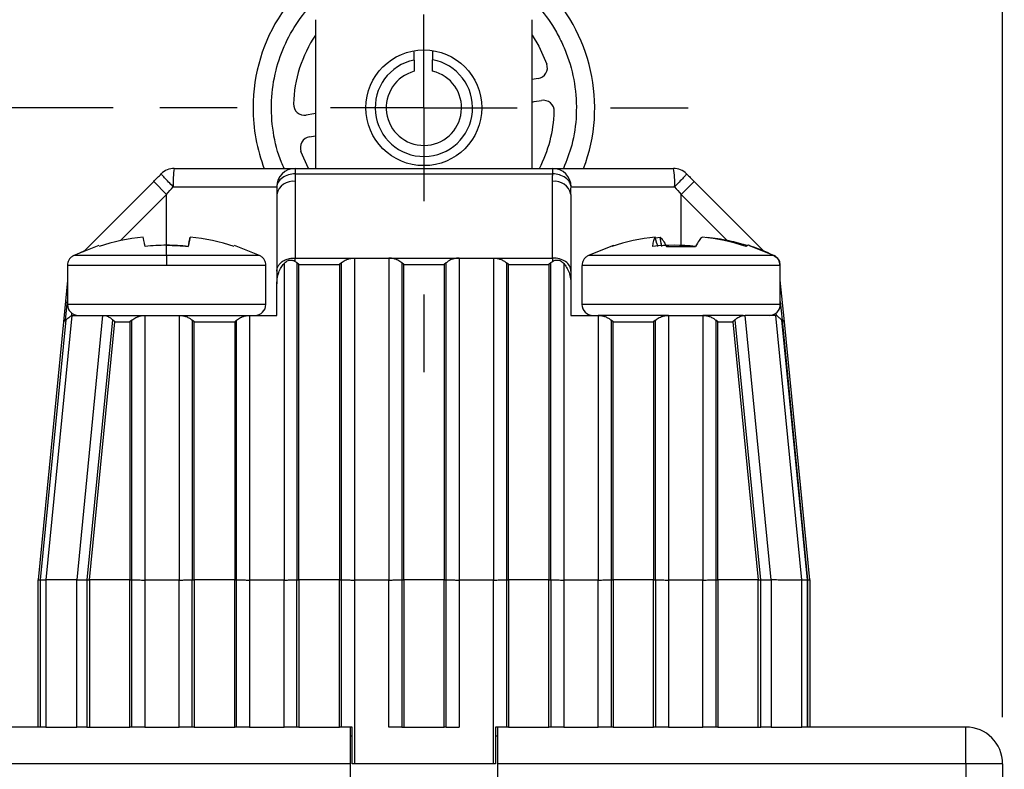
# Paper-space layout 'Catalog Drawing' of a CAD drawing. Header units: millimetres. Extents: x 79 to 211, y 38 to 184.
# Tile 5 of 11: x 101 to 128, y 132 to 152. Entities that reach past the tile are written whole.
import ezdxf

# ---------------------------------------------------------------- set-up
doc = ezdxf.new("R2010")
doc.units = ezdxf.units.MM
doc.linetypes.add('CENTERX2', pattern=[20.32, 12.7, -2.54, 2.54, -2.54])
doc.layers.add('CENTER', color=40, linetype='CENTERX2')
doc.layers.add('DIMENSIONS', color=140, linetype='Continuous')
doc.styles.add('SLDTEXTSTYLE0', font='TXT', dxfattribs={"width": 0.75})
doc.dimstyles.new('SLDDIMSTYLE1', dxfattribs={"dimtxt": 3.5, "dimasz": 3.5, "dimexe": 0, "dimexo": 0.0625, "dimgap": 0.875, "dimtad": 0, "dimtih": 1, "dimtoh": 1, "dimdec": 1, "dimrnd": 1e-09, "dimzin": 12, "dimdsep": 46, "dimtxsty": 'SLDTEXTSTYLE0', "dimsah": 1, "dimcen": 0.09, "dimadec": 0, "dimazin": 3, "dimtfac": 1, "dimtdec": 1, "dimtmove": 0, "dimatfit": 0, "dimfxl": 0, "dimfrac": 2, "dimtolj": 1, "dimtzin": 12, "dimarcsym": 0})
doc.dimstyles.new('SLDDIMSTYLE2', dxfattribs={"dimtxt": 3.5, "dimasz": 3.5, "dimexe": 0, "dimexo": 0.0625, "dimgap": 0.875, "dimtad": 0, "dimtih": 1, "dimtoh": 1, "dimdec": 1, "dimrnd": 1e-09, "dimzin": 12, "dimdsep": 46, "dimtxsty": 'SLDTEXTSTYLE0', "dimsah": 1, "dimcen": 0.09, "dimadec": 0, "dimazin": 3, "dimtfac": 1, "dimtdec": 1, "dimtofl": 0, "dimtmove": 0, "dimatfit": 3, "dimfxl": 0, "dimfrac": 2, "dimtolj": 1, "dimtzin": 12, "dimarcsym": 0})

# ---------------------------------------------------------------- blocks, each defined once
blk = doc.blocks.new('_D_12')
at = {"layer": 'DIMENSIONS'}
for p, q in [((84.219, 150.007), (84.219, 156.357)), ((103.86, 150.007), (81.044, 150.007)), ((79.693, 141.556), (78.627, 141.556)), ((78.627, 141.556), (78.627, 135.999)), ((88.745, 141.556), (89.811, 141.556)), ((89.811, 141.556), (89.811, 135.999)), ((78.627, 135.999), (79.693, 135.999)), ((89.811, 135.999), (88.745, 135.999)), ((96.3, 133.157), (81.044, 133.157)), ((84.219, 133.157), (84.219, 126.807))]:
    blk.add_line(p, q, dxfattribs=at)
for points in [[(84.219, 150.007), (85.219, 153.507), (83.219, 153.507)], [(84.219, 133.157), (83.219, 129.657), (85.219, 129.657)]]:
    blk.add_solid(points, dxfattribs=at)
at = {"layer": 'DIMENSIONS', "char_height": 3.5, "attachment_point": 1, "style": 'SLDTEXTSTYLE0'}
for s, insert in [('16.9', (79.693, 146.778)), ('0.66', (79.693, 140.511))]:
    blk.add_mtext(s, dxfattribs=dict(at, insert=insert))
blk = doc.blocks.new('_D_15')
at = {"layer": 'DIMENSIONS'}
for p, q in [((112.32, 158.467), (112.32, 167.833)), ((128.07, 133.427), (128.07, 167.833)), ((112.32, 164.658), (128.07, 164.658)), ((128.07, 164.658), (131.642, 164.658)), ((135.811, 164.631), (134.744, 164.631)), ((134.744, 164.631), (134.744, 159.075)), ((144.862, 164.631), (145.928, 164.631)), ((145.928, 164.631), (145.928, 159.075)), ((134.744, 159.075), (135.811, 159.075)), ((145.928, 159.075), (144.862, 159.075))]:
    blk.add_line(p, q, dxfattribs=at)
for points in [[(112.32, 164.658), (115.82, 163.658), (115.82, 165.658)], [(128.07, 164.658), (124.57, 165.658), (124.57, 163.658)]]:
    blk.add_solid(points, dxfattribs=at)
at = {"layer": 'DIMENSIONS', "char_height": 3.5, "attachment_point": 1, "style": 'SLDTEXTSTYLE0'}
for s, insert in [('15.8', (135.811, 169.854)), ('0.62', (135.811, 163.587))]:
    blk.add_mtext(s, dxfattribs=dict(at, insert=insert))
blk = doc.blocks.new('_D_16')
at = {"layer": 'DIMENSIONS'}
for p, q in [((96.57, 133.427), (96.57, 167.833)), ((112.32, 158.467), (112.32, 167.833)), ((79.693, 164.631), (78.627, 164.631)), ((78.627, 164.631), (78.627, 159.075)), ((88.745, 164.631), (89.811, 164.631)), ((89.811, 164.631), (89.811, 159.075)), ((96.57, 164.658), (92.914, 164.658)), ((112.32, 164.658), (96.57, 164.658)), ((78.627, 159.075), (79.693, 159.075)), ((89.811, 159.075), (88.745, 159.075))]:
    blk.add_line(p, q, dxfattribs=at)
for points in [[(96.57, 164.658), (100.07, 163.658), (100.07, 165.658)], [(112.32, 164.658), (108.82, 165.658), (108.82, 163.658)]]:
    blk.add_solid(points, dxfattribs=at)
at = {"layer": 'DIMENSIONS', "char_height": 3.5, "attachment_point": 1, "style": 'SLDTEXTSTYLE0'}
for s, insert in [('15.8', (79.693, 169.854)), ('0.62', (79.693, 163.587))]:
    blk.add_mtext(s, dxfattribs=dict(at, insert=insert))
blk = doc.blocks.new('SW_CENTERMARKSYMBOL_4')
at = {"layer": 'CENTER', "color": 0}
for p, q in [((0, 5.08), (0, 7.19)), ((0, 0), (0, 2.54)), ((-5.08, 0), (-7.19, 0)), ((0, 0), (-2.54, 0)), ((0, 0), (0, -2.54)), ((0, 0), (2.54, 0)), ((5.08, 0), (7.19, 0)), ((0, -5.08), (0, -7.19))]:
    blk.add_line(p, q, dxfattribs=at)

psp = doc.layouts.new('Catalog Drawing')

# ---------------------------------------------------------------- linework, layer by layer
at = {"color": 7, "linetype": 'Continuous', "lineweight": 25}
for p, q in [((109.37, 152.403), (109.37, 148.357)), ((115.27, 148.357), (115.27, 152.403)), ((112.055, 151.306), (112.053, 151.528)), ((112.553, 151.539), (112.555, 151.311)), ((112.055, 151.306), (112.059, 150.998)), ((112.559, 151.004), (112.555, 151.311)), ((115.43, 150.8), (115.27, 150.774)), ((115.27, 150.162), (115.32, 150.175)), ((115.32, 150.175), (115.521, 150.207)), ((109.321, 149.84), (109.12, 149.808)), ((109.37, 149.852), (109.321, 149.84)), ((109.21, 149.214), (109.37, 149.24)), ((109.177, 148.357), (108.976, 148.818)), ((108.814, 148.357), (108.814, 148.211)), ((108.814, 148.357), (115.827, 148.357)), ((108.814, 148.211), (115.827, 148.211)), ((115.827, 148.211), (115.827, 148.357)), ((103.054, 146.091), (104.967, 148.003)), ((105.32, 147.65), (104.967, 148.003)), ((108.82, 148.003), (108.82, 145.918)), ((115.821, 145.918), (115.821, 148.003)), ((119.675, 148.003), (119.321, 147.65)), ((119.675, 148.003), (121.592, 146.086)), ((105.498, 147.857), (108.315, 147.857)), ((108.32, 147.65), (108.32, 145.563)), ((116.321, 147.65), (116.321, 145.563)), ((116.326, 147.857), (119.143, 147.857)), ((104.734, 146.236), (104.717, 146.316)), ((105.924, 146.316), (105.907, 146.236)), ((105.924, 146.316), (105.961, 146.49)), ((118.659, 146.316), (118.618, 146.49)), ((118.623, 146.47), (118.748, 146.49)), ((118.659, 146.316), (118.676, 146.236)), ((118.781, 146.316), (118.748, 146.49)), ((118.781, 146.316), (118.788, 146.236)), ((118.797, 146.236), (118.781, 146.316)), ((103.476, 146.256), (102.79, 145.988)), ((102.79, 145.988), (103.075, 146.112)), ((107.85, 145.988), (107.165, 146.256)), ((117.458, 146.247), (116.798, 145.988)), ((118.924, 146.236), (119.717, 146.236)), ((121.843, 145.988), (121.182, 146.247)), ((108.82, 145.823), (108.82, 145.918)), ((108.82, 145.918), (110.428, 145.918)), ((108.867, 145.786), (108.867, 137.165)), ((108.921, 145.738), (108.867, 145.786)), ((110.074, 145.786), (110.021, 145.738)), ((110.074, 137.165), (110.074, 145.786)), ((110.428, 145.918), (110.428, 137.157)), ((110.428, 145.918), (111.364, 145.918)), ((111.364, 145.918), (111.364, 137.157)), ((111.364, 145.918), (113.278, 145.918)), ((111.717, 145.786), (111.717, 137.165)), ((111.771, 145.738), (111.717, 145.786)), ((112.924, 145.786), (112.871, 145.738)), ((112.924, 137.165), (112.924, 145.786)), ((113.278, 145.918), (113.278, 137.157)), ((113.278, 145.918), (114.214, 145.918)), ((114.214, 145.918), (114.214, 137.157)), ((114.214, 145.918), (115.821, 145.918)), ((114.567, 145.786), (114.567, 137.165)), ((114.621, 145.738), (114.567, 145.786)), ((115.774, 145.786), (115.721, 145.738)), ((115.774, 137.165), (115.774, 145.786)), ((115.821, 145.918), (115.821, 145.823)), ((121.837, 145.988), (121.844, 145.988)), ((102.62, 145.717), (102.62, 144.657)), ((108.02, 144.657), (108.02, 145.717)), ((108.32, 145.563), (108.32, 145.214)), ((108.514, 145.77), (108.514, 137.157)), ((108.921, 137.167), (108.921, 145.738)), ((108.921, 145.738), (110.021, 145.738)), ((110.021, 145.738), (110.021, 137.167)), ((111.771, 137.167), (111.771, 145.738)), ((111.771, 145.738), (112.871, 145.738)), ((112.871, 145.738), (112.871, 137.167)), ((114.621, 137.167), (114.621, 145.738)), ((114.621, 145.738), (115.721, 145.738)), ((115.721, 145.738), (115.721, 137.167)), ((116.128, 145.77), (116.128, 137.157)), ((116.321, 145.563), (116.321, 145.214)), ((116.62, 145.717), (116.62, 144.657)), ((122.02, 144.657), (122.02, 145.717)), ((102.62, 145.309), (102.509, 144.178)), ((122.132, 144.178), (122.02, 145.316)), ((108.32, 144.357), (108.32, 145.214)), ((116.321, 145.214), (116.321, 144.357)), ((102.509, 144.178), (101.821, 137.167)), ((101.891, 137.164), (102.586, 144.241)), ((102.739, 144.357), (102.032, 137.159)), ((102.586, 144.241), (102.509, 144.178)), ((102.734, 144.422), (102.728, 144.357)), ((102.728, 144.357), (102.739, 144.357)), ((103.578, 144.357), (102.871, 137.159)), ((103.845, 144.241), (103.15, 137.164)), ((103.221, 137.167), (103.909, 144.178)), ((103.578, 144.357), (103.632, 144.357)), ((103.632, 144.357), (104.728, 144.357)), ((103.909, 144.178), (103.845, 144.241)), ((103.909, 144.178), (104.321, 144.178)), ((104.374, 144.226), (104.321, 144.178)), ((104.321, 144.178), (104.321, 137.167)), ((104.374, 137.165), (104.374, 144.226)), ((104.728, 144.357), (104.728, 137.157)), ((104.728, 144.357), (105.664, 144.357)), ((105.664, 144.357), (105.664, 137.157)), ((105.664, 144.357), (107.578, 144.357)), ((106.017, 144.226), (106.017, 137.165)), ((106.071, 144.178), (106.017, 144.226)), ((106.071, 137.167), (106.071, 144.178)), ((106.071, 144.178), (107.171, 144.178)), ((107.224, 144.226), (107.171, 144.178)), ((107.171, 144.178), (107.171, 137.167)), ((107.224, 137.165), (107.224, 144.226)), ((107.578, 144.357), (107.578, 137.157)), ((107.578, 144.357), (108.32, 144.357)), ((116.321, 144.357), (117.064, 144.357)), ((117.064, 144.357), (117.064, 137.157)), ((118.978, 144.357), (117.064, 144.357)), ((117.417, 144.226), (117.417, 137.165)), ((117.471, 144.178), (117.417, 144.226)), ((117.471, 137.167), (117.471, 144.178)), ((117.471, 144.178), (118.571, 144.178)), ((118.624, 144.226), (118.571, 144.178)), ((118.571, 144.178), (118.571, 137.167)), ((118.624, 137.165), (118.624, 144.226)), ((118.978, 144.357), (118.978, 137.157)), ((118.978, 144.357), (119.914, 144.357)), ((119.914, 144.357), (119.914, 137.157)), ((121.009, 144.357), (119.914, 144.357)), ((120.267, 144.226), (120.267, 137.165)), ((120.321, 144.178), (120.267, 144.226)), ((120.321, 144.178), (120.732, 144.178)), ((120.321, 137.167), (120.321, 144.178)), ((120.796, 144.241), (120.732, 144.178)), ((120.732, 144.178), (121.421, 137.167)), ((121.491, 137.164), (120.796, 144.241)), ((121.009, 144.357), (121.063, 144.357)), ((121.77, 137.159), (121.063, 144.357)), ((122.609, 137.159), (121.902, 144.357)), ((121.902, 144.357), (121.914, 144.357)), ((121.914, 144.357), (121.907, 144.423)), ((122.055, 144.241), (122.75, 137.164)), ((122.068, 144.23), (122.055, 144.241)), ((122.068, 144.23), (122.762, 137.164)), ((122.821, 137.167), (122.132, 144.178)), ((101.821, 133.157), (101.821, 137.167)), ((101.821, 137.167), (101.891, 137.164)), ((101.891, 133.157), (101.891, 137.164)), ((102.032, 137.159), (102.032, 133.157)), ((102.871, 133.157), (102.871, 137.159)), ((103.15, 137.164), (103.221, 137.167)), ((103.15, 137.164), (103.15, 133.157)), ((103.221, 137.167), (103.221, 133.157)), ((104.321, 137.167), (103.221, 137.167)), ((104.321, 133.157), (104.321, 137.167)), ((104.321, 137.167), (104.374, 137.165)), ((104.374, 133.157), (104.374, 137.165)), ((104.728, 137.157), (104.728, 133.157)), ((105.664, 137.157), (104.728, 137.157)), ((105.664, 133.157), (105.664, 137.157)), ((106.017, 137.165), (106.071, 137.167)), ((106.017, 133.157), (106.017, 137.165)), ((106.071, 137.167), (106.071, 133.157)), ((107.171, 137.167), (106.071, 137.167)), ((107.171, 133.157), (107.171, 137.167)), ((107.171, 137.167), (107.224, 137.165)), ((107.224, 133.157), (107.224, 137.165)), ((107.578, 137.157), (107.578, 133.157)), ((108.514, 137.157), (107.578, 137.157)), ((108.514, 133.157), (108.514, 137.157)), ((108.867, 137.165), (108.921, 137.167)), ((108.867, 133.157), (108.867, 137.165)), ((108.921, 137.167), (108.921, 133.157)), ((110.021, 137.167), (108.921, 137.167)), ((110.021, 133.157), (110.021, 137.167)), ((110.021, 137.167), (110.074, 137.165)), ((110.074, 133.157), (110.074, 137.165)), ((110.428, 137.157), (110.428, 132.157)), ((111.364, 137.157), (110.428, 137.157)), ((111.364, 133.157), (111.364, 137.157)), ((111.717, 137.165), (111.771, 137.167)), ((111.717, 137.165), (111.717, 133.157)), ((111.771, 137.167), (111.771, 133.157)), ((112.871, 137.167), (111.771, 137.167)), ((112.871, 133.157), (112.871, 137.167)), ((112.871, 137.167), (112.924, 137.165)), ((112.924, 133.157), (112.924, 137.165)), ((113.278, 137.157), (113.278, 133.157)), ((114.214, 137.157), (113.278, 137.157)), ((114.214, 132.157), (114.214, 137.157)), ((114.567, 137.165), (114.621, 137.167)), ((114.567, 137.165), (114.567, 133.157)), ((114.621, 137.167), (114.621, 133.157)), ((115.721, 137.167), (114.621, 137.167)), ((115.721, 133.157), (115.721, 137.167)), ((115.721, 137.167), (115.774, 137.165)), ((115.774, 137.165), (115.774, 133.157)), ((116.128, 137.157), (116.128, 133.157)), ((117.064, 137.157), (116.128, 137.157)), ((117.064, 133.157), (117.064, 137.157)), ((117.417, 137.165), (117.471, 137.167)), ((117.417, 137.165), (117.417, 133.157)), ((117.471, 137.167), (117.471, 133.157)), ((118.571, 137.167), (117.471, 137.167)), ((118.571, 133.157), (118.571, 137.167)), ((118.571, 137.167), (118.624, 137.165)), ((118.624, 137.165), (118.624, 133.157)), ((118.978, 137.157), (118.978, 133.157)), ((119.914, 137.157), (118.978, 137.157)), ((119.914, 133.157), (119.914, 137.157)), ((120.267, 137.165), (120.321, 137.167)), ((120.267, 137.165), (120.267, 133.157)), ((120.321, 137.167), (120.321, 133.157)), ((121.421, 137.167), (120.321, 137.167)), ((121.421, 133.157), (121.421, 137.167)), ((121.421, 137.167), (121.491, 137.164)), ((121.491, 133.157), (121.491, 137.164)), ((121.77, 137.159), (121.77, 133.157)), ((122.609, 133.157), (122.609, 137.159)), ((122.75, 137.164), (122.75, 133.157)), ((122.75, 137.164), (122.762, 137.164)), ((122.762, 137.164), (122.762, 133.157)), ((122.821, 137.167), (122.821, 133.157)), ((102.041, 133.157), (97.57, 133.157)), ((103.15, 133.157), (103.221, 133.157)), ((103.221, 133.157), (104.321, 133.157)), ((104.374, 133.157), (104.321, 133.157)), ((104.728, 133.157), (105.664, 133.157)), ((106.071, 133.157), (106.017, 133.157)), ((106.071, 133.157), (107.171, 133.157)), ((107.224, 133.157), (107.171, 133.157)), ((107.578, 133.157), (108.514, 133.157)), ((108.921, 133.157), (108.867, 133.157)), ((108.921, 133.157), (110.021, 133.157)), ((110.074, 133.157), (110.021, 133.157)), ((110.371, 133.157), (110.074, 133.157)), ((110.32, 132.157), (110.32, 133.157)), ((110.371, 132.157), (110.371, 133.157)), ((111.717, 133.157), (111.364, 133.157)), ((111.717, 133.157), (111.771, 133.157)), ((111.771, 133.157), (112.871, 133.157)), ((112.924, 133.157), (112.871, 133.157)), ((112.924, 133.157), (113.278, 133.157)), ((114.271, 133.157), (114.271, 132.157)), ((114.567, 133.157), (114.271, 133.157)), ((114.32, 133.157), (114.32, 132.157)), ((114.621, 133.157), (114.567, 133.157)), ((114.621, 133.157), (115.721, 133.157)), ((115.774, 133.157), (115.721, 133.157)), ((116.128, 133.157), (117.064, 133.157)), ((117.471, 133.157), (117.417, 133.157)), ((117.471, 133.157), (118.571, 133.157)), ((118.624, 133.157), (118.571, 133.157)), ((118.978, 133.157), (119.914, 133.157)), ((120.321, 133.157), (120.267, 133.157)), ((120.321, 133.157), (121.421, 133.157)), ((121.421, 133.157), (121.491, 133.157)), ((127.07, 133.157), (122.6, 133.157)), ((127.07, 132.157), (127.07, 133.157)), ((110.32, 132.157), (97.57, 132.157)), ((110.32, 131.657), (110.32, 132.157)), ((110.428, 132.157), (110.371, 132.157)), ((114.214, 132.157), (110.428, 132.157)), ((114.271, 132.157), (114.214, 132.157)), ((127.07, 132.157), (114.32, 132.157)), ((114.32, 132.157), (114.32, 131.657)), ((128.07, 132.157), (127.07, 132.157)), ((127.07, 132.157), (127.07, 120.117)), ((128.07, 132.157), (128.07, 118.157))]:
    psp.add_line(p, q, dxfattribs=at)
at = {"color": 8, "linetype": 'Continuous', "lineweight": 25}
for p, q in [((105.32, 147.65), (104.062, 146.391)), ((105.32, 146.265), (105.32, 147.65)), ((119.321, 146.236), (119.321, 147.65)), ((119.321, 147.65), (120.567, 146.403)), ((105.32, 145.988), (102.79, 145.988)), ((107.85, 145.988), (105.32, 145.988)), ((121.837, 145.988), (116.798, 145.988)), ((105.32, 145.717), (102.62, 145.717)), ((108.02, 145.717), (105.32, 145.717)), ((122.006, 145.717), (116.628, 145.717)), ((122.02, 145.717), (122.006, 145.717)), ((102.568, 144.226), (102.62, 144.761)), ((122.02, 144.732), (122.07, 144.229)), ((108.02, 144.657), (102.62, 144.657)), ((122.02, 144.657), (116.62, 144.657)), ((110.371, 132.907), (110.32, 132.907)), ((114.32, 132.907), (114.271, 132.907))]:
    psp.add_line(p, q, dxfattribs=at)
at = {"color": 7, "linetype": 'Continuous', "lineweight": 25, "flags": 128}
psp.add_lwpolyline([(115.27, 151.982), (115.45, 151.683), (115.665, 151.197)], dxfattribs=at)
at = {"color": 7, "linetype": 'Continuous', "lineweight": 25}
psp.add_circle((112.32, 150.007), 1.575, dxfattribs=at)
for centre, radius, start, end in [((112.32, 150.007), 4.65, 339.1675, 180), ((112.32, 150.007), 3.55, 146.2001, 178.3022), ((112.32, 150.007), 1.325, 101.5391, 79.7876), ((115.382, 151.097), 0.3, 279.1947, 19.5798), ((112.32, 150.007), 1.025, 104.7803, 76.5464), ((109.072, 150.104), 0.3, 178.3022, 279.1947), ((115.569, 149.911), 0.3, 358.3022, 99.1947), ((112.32, 150.007), 4.65, 180, 200.955), ((112.32, 150.007), 3.55, 332.3034, 358.3022), ((109.258, 148.918), 0.3, 99.1947, 199.5798), ((105.528, 147.857), 0.5, 90, 135), ((107.629, 147.982), 2.135, 169.8703, 183.3452), ((108.815, 147.858), 0.5, 90.0505, 180.0504), ((115.827, 147.858), 0.5, 359.9496, 89.9495), ((117.012, 147.982), 2.135, 356.6548, 10.1297), ((119.114, 147.857), 0.5, 45, 90), ((108.758, 147.562), 0.446, 81.9505, 168.5782), ((115.884, 147.562), 0.446, 11.4218, 98.0495), ((102.92, 144.657), 0.3, 180, 270), ((107.72, 144.657), 0.3, 270, 0), ((116.92, 144.657), 0.3, 180, 270), ((121.72, 144.657), 0.3, 270, 0), ((127.07, 132.157), 1, 360, 90)]:
    psp.add_arc(centre, radius, start, end, dxfattribs=at)
at = {"color": 8, "linetype": 'Continuous', "lineweight": 25}
for points, knots in [([(108.518, 148.357), (108.494, 148.411), (108.351, 148.724), (108.198, 149.341), (108.144, 150.193), (108.268, 151.014), (108.536, 151.773), (108.935, 152.449), (109.451, 153.042), (109.976, 153.45), (110.446, 153.718), (110.962, 153.947), (111.652, 154.133), (112.506, 154.183), (113.326, 154.059), (114.089, 153.797), (114.529, 153.514), (114.748, 153.373)], [0, 0, 0, 0, 0.016363, 0.095556, 0.174749, 0.252296, 0.324675, 0.397004, 0.469383, 0.541713, 0.58056, 0.619359, 0.698552, 0.777745, 0.855292, 0.927658, 1, 1, 1, 1]), ([(114.748, 153.373), (114.952, 153.209), (115.359, 152.882), (115.762, 152.351), (116.031, 151.882), (116.26, 151.365), (116.447, 150.675), (116.493, 149.823), (116.387, 149.034), (116.202, 148.566), (116.119, 148.357)], [0, 0, 0, 0, 0.139069, 0.278091, 0.352746, 0.427307, 0.579494, 0.731681, 0.880705, 1, 1, 1, 1])]:
    psp.add_open_spline(points, degree=3, knots=knots, dxfattribs=at)
at = {"color": 7, "linetype": 'Continuous', "lineweight": 25}
for points, knots in [([(104.967, 148.003), (105.001, 148.038), (105.071, 148.107), (105.14, 148.176), (105.174, 148.211)], [0, 0, 0, 0, 0.500109, 1, 1, 1, 1]), ([(105.498, 147.857), (105.457, 147.898), (105.414, 147.942), (105.332, 148.027), (105.294, 148.068), (105.231, 148.137), (105.207, 148.164), (105.178, 148.2), (105.173, 148.209), (105.174, 148.211)], [0, 0, 0, 0, 0.25, 0.25, 0.5, 0.5, 0.75, 0.75, 1, 1, 1, 1]), ([(105.528, 148.357), (105.586, 148.357), (105.703, 148.357), (105.877, 148.357), (106.049, 148.357), (106.219, 148.357), (106.387, 148.357), (106.553, 148.357), (106.864, 148.357), (107.302, 148.357), (107.809, 148.357), (108.231, 148.357), (108.492, 148.357), (108.645, 148.357), (108.729, 148.357), (108.788, 148.357), (108.806, 148.357), (108.814, 148.357)], [0, 0, 0, 0, 0.034729, 0.069245, 0.103633, 0.137981, 0.172378, 0.20691, 0.241663, 0.370738, 0.500024, 0.629097, 0.758385, 0.818964, 0.879113, 0.939302, 1, 1, 1, 1]), ([(108.814, 148.211), (108.757, 148.209), (108.695, 148.2), (108.575, 148.164), (108.517, 148.137), (108.42, 148.068), (108.382, 148.027), (108.33, 147.942), (108.317, 147.898), (108.315, 147.857)], [0, 0, 0, 0, 0.25, 0.25, 0.5, 0.5, 0.75, 0.75, 1, 1, 1, 1]), ([(108.814, 148.211), (108.816, 148.176), (108.82, 148.107), (108.82, 148.038), (108.82, 148.003)], [0, 0, 0, 0, 0.499891, 1, 1, 1, 1]), ([(115.821, 148.003), (115.821, 148.038), (115.822, 148.107), (115.825, 148.176), (115.827, 148.211)], [0, 0, 0, 0, 0.500109, 1, 1, 1, 1]), ([(115.827, 148.357), (115.832, 148.357), (115.84, 148.357), (115.864, 148.357), (115.896, 148.357), (115.937, 148.357), (115.986, 148.357), (116.044, 148.357), (116.17, 148.357), (116.41, 148.357), (116.832, 148.357), (117.339, 148.357), (117.816, 148.357), (118.211, 148.357), (118.506, 148.357), (118.807, 148.357), (119.011, 148.357), (119.114, 148.357)], [0, 0, 0, 0, 0.034729, 0.069245, 0.103633, 0.137981, 0.172378, 0.20691, 0.241663, 0.370738, 0.500024, 0.629097, 0.758385, 0.818964, 0.879113, 0.939302, 1, 1, 1, 1]), ([(116.326, 147.857), (116.324, 147.898), (116.311, 147.942), (116.26, 148.027), (116.221, 148.068), (116.125, 148.137), (116.067, 148.164), (115.947, 148.2), (115.885, 148.209), (115.827, 148.211)], [0, 0, 0, 0, 0.25, 0.25, 0.5, 0.5, 0.75, 0.75, 1, 1, 1, 1]), ([(119.467, 148.211), (119.469, 148.209), (119.463, 148.2), (119.434, 148.164), (119.41, 148.137), (119.348, 148.068), (119.309, 148.027), (119.227, 147.942), (119.184, 147.898), (119.143, 147.857)], [0, 0, 0, 0, 0.25, 0.25, 0.5, 0.5, 0.75, 0.75, 1, 1, 1, 1]), ([(119.467, 148.211), (119.502, 148.176), (119.571, 148.107), (119.64, 148.038), (119.675, 148.003)], [0, 0, 0, 0, 0.499891, 1, 1, 1, 1]), ([(120.023, 146.49), (120.223, 146.464), (120.6, 146.414), (120.963, 146.307), (121.133, 146.256)], [0, 0, 0, 0, 0.5307395, 1, 1, 1, 1]), ([(121.185, 146.255), (121.184, 146.256), (121.175, 146.264), (121.163, 146.265), (121.153, 146.265)], [0, 0, 0, 0, 0.1164995, 1, 1, 1, 1]), ([(102.79, 145.988), (102.767, 145.974), (102.718, 145.945), (102.663, 145.879), (102.627, 145.801), (102.623, 145.745), (102.62, 145.717)], [0, 0, 0, 0, 0.245008, 0.5, 0.754992, 1, 1, 1, 1]), ([(105.32, 145.988), (105.32, 145.964), (105.32, 145.926), (105.32, 145.828), (105.32, 145.77), (105.32, 145.717)], [0, 0, 0, 0, 0.5, 0.5, 1, 1, 1, 1]), ([(108.02, 145.717), (108.018, 145.745), (108.014, 145.801), (107.977, 145.879), (107.923, 145.945), (107.874, 145.974), (107.85, 145.988)], [0, 0, 0, 0, 0.245008, 0.5, 0.754992, 1, 1, 1, 1]), ([(108.32, 145.563), (108.321, 145.581), (108.323, 145.614), (108.337, 145.661), (108.357, 145.703), (108.381, 145.74), (108.409, 145.772), (108.437, 145.799), (108.488, 145.838), (108.57, 145.882), (108.693, 145.916), (108.778, 145.917), (108.82, 145.918)], [0, 0, 0, 0, 0.0901472, 0.1741183, 0.2519118, 0.3235267, 0.3889624, 0.4482188, 0.5012963, 0.6737326, 0.8399393, 1, 1, 1, 1]), ([(108.514, 145.77), (108.527, 145.784), (108.554, 145.81), (108.599, 145.84), (108.645, 145.859), (108.691, 145.866), (108.737, 145.862), (108.781, 145.848), (108.807, 145.832), (108.82, 145.823)], [0, 0, 0, 0, 0.1606379, 0.3052717, 0.4391029, 0.5686411, 0.7010307, 0.8429863, 1, 1, 1, 1]), ([(108.82, 145.823), (108.828, 145.818), (108.845, 145.806), (108.86, 145.793), (108.867, 145.786)], [0, 0, 0, 0, 0.494611, 1, 1, 1, 1]), ([(110.074, 145.786), (110.09, 145.8), (110.121, 145.825), (110.176, 145.858), (110.244, 145.888), (110.328, 145.913), (110.395, 145.916), (110.428, 145.918)], [0, 0, 0, 0, 0.184091, 0.359013, 0.528306, 0.767758, 1, 1, 1, 1]), ([(111.717, 145.786), (111.701, 145.8), (111.671, 145.825), (111.616, 145.858), (111.548, 145.888), (111.464, 145.913), (111.397, 145.916), (111.364, 145.918)], [0, 0, 0, 0, 0.184144, 0.359067, 0.528309, 0.767805, 1, 1, 1, 1]), ([(113.278, 145.918), (113.261, 145.917), (113.229, 145.917), (113.18, 145.91), (113.132, 145.899), (113.069, 145.879), (112.995, 145.843), (112.948, 145.806), (112.924, 145.786)], [0, 0, 0, 0, 0.1154859, 0.2312971, 0.349595, 0.4724098, 0.7261789, 1, 1, 1, 1]), ([(114.214, 145.918), (114.23, 145.917), (114.263, 145.917), (114.311, 145.91), (114.359, 145.899), (114.422, 145.879), (114.497, 145.843), (114.543, 145.806), (114.567, 145.786)], [0, 0, 0, 0, 0.115506, 0.231324, 0.349615, 0.472412, 0.726211, 1, 1, 1, 1]), ([(115.774, 145.786), (115.782, 145.793), (115.796, 145.806), (115.813, 145.818), (115.821, 145.823)], [0, 0, 0, 0, 0.505389, 1, 1, 1, 1]), ([(116.321, 145.563), (116.321, 145.659), (116.267, 145.754), (116.082, 145.887), (115.952, 145.923), (115.821, 145.918)], [0, 0, 0, 0, 0.5, 0.5, 1, 1, 1, 1]), ([(115.821, 145.823), (115.837, 145.833), (115.867, 145.852), (115.919, 145.865), (115.973, 145.865), (116.028, 145.848), (116.081, 145.816), (116.112, 145.786), (116.128, 145.77)], [0, 0, 0, 0, 0.181632, 0.343891, 0.496039, 0.649184, 0.81423, 1, 1, 1, 1]), ([(116.798, 145.988), (116.774, 145.974), (116.726, 145.945), (116.671, 145.879), (116.635, 145.801), (116.631, 145.745), (116.628, 145.717)], [0, 0, 0, 0, 0.2450084, 0.5, 0.7549916, 1, 1, 1, 1]), ([(121.837, 145.988), (121.885, 145.964), (121.93, 145.926), (121.991, 145.828), (122.006, 145.77), (122.006, 145.717)], [0, 0, 0, 0, 0.5, 0.5, 1, 1, 1, 1]), ([(122.012, 145.717), (122.01, 145.745), (122.006, 145.801), (121.969, 145.879), (121.915, 145.945), (121.867, 145.974), (121.843, 145.988)], [0, 0, 0, 0, 0.245008, 0.5, 0.754992, 1, 1, 1, 1]), ([(122.014, 145.76), (122.013, 145.773), (122.009, 145.815), (121.977, 145.879), (121.923, 145.945), (121.874, 145.974), (121.85, 145.988)], [0, 0, 0, 0, 0.132782, 0.425677, 0.718572, 1, 1, 1, 1]), ([(108.32, 145.214), (108.321, 145.247), (108.323, 145.309), (108.336, 145.394), (108.352, 145.464), (108.38, 145.554), (108.427, 145.661), (108.486, 145.735), (108.514, 145.77)], [0, 0, 0, 0, 0.166406, 0.309252, 0.428544, 0.524304, 0.781105, 1, 1, 1, 1]), ([(116.128, 145.77), (116.141, 145.754), (116.17, 145.72), (116.208, 145.663), (116.242, 145.597), (116.277, 145.508), (116.312, 145.381), (116.318, 145.276), (116.321, 145.214)], [0, 0, 0, 0, 0.104792, 0.21893, 0.342679, 0.476248, 0.6922, 1, 1, 1, 1]), ([(102.586, 144.241), (102.603, 144.254), (102.634, 144.28), (102.674, 144.313), (102.706, 144.34), (102.721, 144.352), (102.728, 144.357)], [0, 0, 0, 0, 0.268941, 0.521105, 0.762511, 1, 1, 1, 1]), ([(102.739, 144.357), (102.745, 144.357), (102.758, 144.357), (102.789, 144.357), (102.838, 144.357), (102.912, 144.357), (103.017, 144.357), (103.142, 144.357), (103.28, 144.357), (103.426, 144.357), (103.527, 144.357), (103.578, 144.357)], [0, 0, 0, 0, 0.081279, 0.162206, 0.243645, 0.371445, 0.500062, 0.627837, 0.756479, 0.87791, 1, 1, 1, 1]), ([(102.92, 144.357), (102.928, 144.357), (102.944, 144.357), (103.082, 144.357), (103.264, 144.357), (103.438, 144.357), (103.504, 144.357)], [0, 0, 0, 0, 0.266526, 0.533365, 0.822095, 1, 1, 1, 1]), ([(103.632, 144.357), (103.649, 144.353), (103.682, 144.344), (103.728, 144.324), (103.771, 144.301), (103.811, 144.273), (103.834, 144.252), (103.845, 144.241)], [0, 0, 0, 0, 0.189921, 0.381438, 0.578142, 0.783353, 1, 1, 1, 1]), ([(104.374, 144.226), (104.39, 144.239), (104.421, 144.265), (104.476, 144.298), (104.544, 144.328), (104.628, 144.352), (104.695, 144.356), (104.728, 144.357)], [0, 0, 0, 0, 0.184091, 0.359013, 0.528306, 0.767758, 1, 1, 1, 1]), ([(105.664, 144.357), (105.68, 144.357), (105.713, 144.356), (105.761, 144.349), (105.809, 144.339), (105.872, 144.318), (105.947, 144.283), (105.993, 144.245), (106.017, 144.226)], [0, 0, 0, 0, 0.115506, 0.231324, 0.349615, 0.472412, 0.726211, 1, 1, 1, 1]), ([(107.224, 144.226), (107.24, 144.239), (107.271, 144.265), (107.326, 144.298), (107.394, 144.328), (107.478, 144.352), (107.545, 144.356), (107.578, 144.357)], [0, 0, 0, 0, 0.184091, 0.359013, 0.528306, 0.767758, 1, 1, 1, 1]), ([(107.615, 144.357), (107.638, 144.357), (107.709, 144.357), (107.716, 144.357), (107.72, 144.357)], [0, 0, 0, 0, 0.334104, 1, 1, 1, 1]), ([(116.931, 144.357), (116.929, 144.357), (116.923, 144.357), (116.959, 144.357), (117.021, 144.357), (117.027, 144.357)], [0, 0, 0, 0, 0.294906, 0.937529, 1, 1, 1, 1]), ([(117.064, 144.357), (117.08, 144.357), (117.113, 144.356), (117.161, 144.349), (117.209, 144.339), (117.272, 144.318), (117.347, 144.283), (117.393, 144.245), (117.417, 144.226)], [0, 0, 0, 0, 0.115506, 0.231324, 0.349615, 0.472412, 0.726211, 1, 1, 1, 1]), ([(118.624, 144.226), (118.64, 144.239), (118.671, 144.265), (118.726, 144.298), (118.794, 144.328), (118.878, 144.352), (118.945, 144.356), (118.978, 144.357)], [0, 0, 0, 0, 0.1840909, 0.3590132, 0.5283062, 0.7677577, 1, 1, 1, 1]), ([(119.914, 144.357), (119.93, 144.357), (119.963, 144.356), (120.011, 144.349), (120.059, 144.339), (120.122, 144.318), (120.197, 144.283), (120.243, 144.245), (120.267, 144.226)], [0, 0, 0, 0, 0.115506, 0.231324, 0.349615, 0.472412, 0.726211, 1, 1, 1, 1]), ([(120.796, 144.241), (120.811, 144.254), (120.839, 144.28), (120.89, 144.313), (120.947, 144.34), (120.989, 144.352), (121.009, 144.357)], [0, 0, 0, 0, 0.268941, 0.521105, 0.762511, 1, 1, 1, 1]), ([(121.902, 144.357), (121.896, 144.357), (121.884, 144.357), (121.852, 144.357), (121.803, 144.357), (121.73, 144.357), (121.624, 144.357), (121.499, 144.357), (121.361, 144.357), (121.215, 144.357), (121.114, 144.357), (121.063, 144.357)], [0, 0, 0, 0, 0.081458, 0.162385, 0.24365, 0.371868, 0.500068, 0.628288, 0.756485, 0.878138, 1, 1, 1, 1]), ([(121.914, 144.357), (121.919, 144.353), (121.93, 144.344), (121.954, 144.324), (121.982, 144.301), (122.016, 144.273), (122.042, 144.252), (122.055, 144.241)], [0, 0, 0, 0, 0.189921, 0.381438, 0.578142, 0.783353, 1, 1, 1, 1]), ([(122.132, 144.178), (122.131, 144.179), (122.13, 144.18), (122.117, 144.191), (122.096, 144.207), (122.078, 144.223), (122.068, 144.23)], [0, 0, 0, 0, 0.229494, 0.467768, 0.722499, 1, 1, 1, 1]), ([(102.871, 137.159), (102.662, 137.159), (102.463, 137.159), (102.164, 137.159), (102.064, 137.159), (102.032, 137.159)], [0, 0, 0, 0, 0.5, 0.5, 1, 1, 1, 1]), ([(104.374, 137.165), (104.391, 137.164), (104.424, 137.162), (104.481, 137.161), (104.541, 137.159), (104.602, 137.158), (104.665, 137.157), (104.707, 137.157), (104.728, 137.157)], [0, 0, 0, 0, 0.174323, 0.345577, 0.513766, 0.678896, 0.840972, 1, 1, 1, 1]), ([(105.664, 137.157), (105.684, 137.157), (105.726, 137.157), (105.789, 137.158), (105.851, 137.159), (105.91, 137.161), (105.967, 137.162), (106, 137.164), (106.017, 137.165)], [0, 0, 0, 0, 0.1590279, 0.321104, 0.4862339, 0.6544232, 0.8256769, 1, 1, 1, 1]), ([(107.224, 137.165), (107.241, 137.164), (107.274, 137.162), (107.331, 137.161), (107.391, 137.159), (107.452, 137.158), (107.515, 137.157), (107.557, 137.157), (107.578, 137.157)], [0, 0, 0, 0, 0.174323, 0.345577, 0.513766, 0.678896, 0.840972, 1, 1, 1, 1]), ([(108.514, 137.157), (108.534, 137.157), (108.576, 137.157), (108.639, 137.158), (108.701, 137.159), (108.76, 137.161), (108.817, 137.162), (108.85, 137.164), (108.867, 137.165)], [0, 0, 0, 0, 0.159028, 0.321104, 0.486234, 0.654423, 0.825677, 1, 1, 1, 1]), ([(110.074, 137.165), (110.091, 137.164), (110.124, 137.162), (110.181, 137.161), (110.241, 137.159), (110.302, 137.158), (110.365, 137.157), (110.407, 137.157), (110.428, 137.157)], [0, 0, 0, 0, 0.174317, 0.345568, 0.513756, 0.678887, 0.840966, 1, 1, 1, 1]), ([(111.364, 137.157), (111.384, 137.157), (111.426, 137.157), (111.489, 137.158), (111.551, 137.159), (111.61, 137.161), (111.667, 137.162), (111.7, 137.164), (111.717, 137.165)], [0, 0, 0, 0, 0.159034, 0.321113, 0.486244, 0.654432, 0.825683, 1, 1, 1, 1]), ([(112.924, 137.165), (112.941, 137.164), (112.974, 137.162), (113.031, 137.161), (113.091, 137.159), (113.152, 137.158), (113.215, 137.157), (113.257, 137.157), (113.278, 137.157)], [0, 0, 0, 0, 0.174317, 0.345568, 0.513756, 0.678887, 0.840966, 1, 1, 1, 1]), ([(114.214, 137.157), (114.234, 137.157), (114.276, 137.157), (114.339, 137.158), (114.401, 137.159), (114.46, 137.161), (114.517, 137.162), (114.55, 137.164), (114.567, 137.165)], [0, 0, 0, 0, 0.159034, 0.321113, 0.486244, 0.654432, 0.825683, 1, 1, 1, 1]), ([(115.774, 137.165), (115.791, 137.164), (115.824, 137.162), (115.881, 137.161), (115.941, 137.159), (116.002, 137.158), (116.065, 137.157), (116.107, 137.157), (116.128, 137.157)], [0, 0, 0, 0, 0.174317, 0.345568, 0.513756, 0.678887, 0.840966, 1, 1, 1, 1]), ([(117.064, 137.157), (117.084, 137.157), (117.126, 137.157), (117.189, 137.158), (117.251, 137.159), (117.31, 137.161), (117.367, 137.162), (117.4, 137.164), (117.417, 137.165)], [0, 0, 0, 0, 0.159034, 0.321113, 0.486244, 0.654432, 0.825683, 1, 1, 1, 1]), ([(118.624, 137.165), (118.641, 137.164), (118.674, 137.162), (118.731, 137.161), (118.791, 137.159), (118.852, 137.158), (118.915, 137.157), (118.957, 137.157), (118.978, 137.157)], [0, 0, 0, 0, 0.1743173, 0.3455676, 0.5137557, 0.6788868, 0.8409663, 1, 1, 1, 1]), ([(119.914, 137.157), (119.934, 137.157), (119.976, 137.157), (120.039, 137.158), (120.101, 137.159), (120.16, 137.161), (120.217, 137.162), (120.25, 137.164), (120.267, 137.165)], [0, 0, 0, 0, 0.1590337, 0.3211132, 0.4862443, 0.6544324, 0.8256827, 1, 1, 1, 1]), ([(121.491, 137.164), (121.505, 137.163), (121.534, 137.161), (121.585, 137.159), (121.641, 137.158), (121.704, 137.158), (121.748, 137.158), (121.77, 137.159)], [0, 0, 0, 0, 0.1846422, 0.3769238, 0.5768867, 0.7845678, 1, 1, 1, 1]), ([(122.609, 137.159), (122.604, 137.158), (122.592, 137.158), (122.563, 137.158), (122.525, 137.157), (122.479, 137.157), (122.425, 137.157), (122.363, 137.157), (122.293, 137.157), (122.218, 137.157), (122.137, 137.157), (122.05, 137.157), (121.96, 137.158), (121.866, 137.158), (121.802, 137.158), (121.77, 137.159)], [0, 0, 0, 0, 0.076924, 0.153847, 0.23077, 0.307693, 0.384616, 0.461539, 0.538461, 0.615384, 0.692307, 0.76923, 0.846153, 0.923076, 1, 1, 1, 1]), ([(122.609, 137.159), (122.614, 137.158), (122.622, 137.158), (122.646, 137.158), (122.675, 137.159), (122.71, 137.161), (122.737, 137.163), (122.75, 137.164)], [0, 0, 0, 0, 0.21543, 0.423111, 0.623073, 0.815356, 1, 1, 1, 1]), ([(122.762, 137.164), (122.772, 137.165), (122.791, 137.166), (122.808, 137.166), (122.819, 137.167), (122.82, 137.167), (122.821, 137.167)], [0, 0, 0, 0, 0.2776163, 0.5367666, 0.7775277, 1, 1, 1, 1]), ([(102.032, 133.157), (102.029, 133.157), (102.022, 133.157), (102.006, 133.157), (101.981, 133.157), (101.945, 133.157), (101.909, 133.157), (101.891, 133.157)], [0, 0, 0, 0, 0.165456, 0.331542, 0.500127, 0.750401, 1, 1, 1, 1]), ([(102.032, 133.157), (102.064, 133.157), (102.164, 133.157), (102.463, 133.157), (102.662, 133.157), (102.871, 133.157)], [0, 0, 0, 0, 0.5, 0.5, 1, 1, 1, 1]), ([(103.15, 133.157), (103.138, 133.157), (103.112, 133.157), (103.069, 133.157), (103.015, 133.157), (102.949, 133.157), (102.897, 133.157), (102.871, 133.157)], [0, 0, 0, 0, 0.165456, 0.331542, 0.500127, 0.750401, 1, 1, 1, 1]), ([(104.728, 133.157), (104.706, 133.157), (104.663, 133.157), (104.599, 133.157), (104.526, 133.157), (104.447, 133.157), (104.399, 133.157), (104.374, 133.157)], [0, 0, 0, 0, 0.165161, 0.330936, 0.500193, 0.750981, 1, 1, 1, 1]), ([(106.017, 133.157), (106.001, 133.157), (105.97, 133.157), (105.915, 133.157), (105.846, 133.157), (105.762, 133.157), (105.696, 133.157), (105.664, 133.157)], [0, 0, 0, 0, 0.165161, 0.330936, 0.500193, 0.750981, 1, 1, 1, 1]), ([(107.578, 133.157), (107.556, 133.157), (107.513, 133.157), (107.449, 133.157), (107.376, 133.157), (107.297, 133.157), (107.249, 133.157), (107.224, 133.157)], [0, 0, 0, 0, 0.165161, 0.330936, 0.500193, 0.750981, 1, 1, 1, 1]), ([(108.867, 133.157), (108.851, 133.157), (108.82, 133.157), (108.765, 133.157), (108.696, 133.157), (108.612, 133.157), (108.546, 133.157), (108.514, 133.157)], [0, 0, 0, 0, 0.165161, 0.330936, 0.500193, 0.750981, 1, 1, 1, 1]), ([(116.128, 133.157), (116.106, 133.157), (116.063, 133.157), (115.999, 133.157), (115.926, 133.157), (115.847, 133.157), (115.799, 133.157), (115.774, 133.157)], [0, 0, 0, 0, 0.165161, 0.330936, 0.500193, 0.750981, 1, 1, 1, 1]), ([(117.417, 133.157), (117.401, 133.157), (117.37, 133.157), (117.315, 133.157), (117.246, 133.157), (117.162, 133.157), (117.096, 133.157), (117.064, 133.157)], [0, 0, 0, 0, 0.165161, 0.330936, 0.500193, 0.750981, 1, 1, 1, 1]), ([(118.978, 133.157), (118.956, 133.157), (118.913, 133.157), (118.849, 133.157), (118.776, 133.157), (118.697, 133.157), (118.649, 133.157), (118.624, 133.157)], [0, 0, 0, 0, 0.165161, 0.330936, 0.500193, 0.750981, 1, 1, 1, 1]), ([(120.267, 133.157), (120.251, 133.157), (120.22, 133.157), (120.165, 133.157), (120.096, 133.157), (120.012, 133.157), (119.946, 133.157), (119.914, 133.157)], [0, 0, 0, 0, 0.165161, 0.330936, 0.500193, 0.750981, 1, 1, 1, 1]), ([(121.77, 133.157), (121.753, 133.157), (121.718, 133.157), (121.668, 133.157), (121.611, 133.157), (121.55, 133.157), (121.511, 133.157), (121.491, 133.157)], [0, 0, 0, 0, 0.165456, 0.331542, 0.500127, 0.750401, 1, 1, 1, 1]), ([(121.77, 133.157), (121.979, 133.157), (122.178, 133.157), (122.478, 133.157), (122.578, 133.157), (122.609, 133.157)], [0, 0, 0, 0, 0.5, 0.5, 1, 1, 1, 1]), ([(122.75, 133.157), (122.738, 133.157), (122.714, 133.157), (122.683, 133.157), (122.653, 133.157), (122.625, 133.157), (122.615, 133.157), (122.609, 133.157)], [0, 0, 0, 0, 0.165456, 0.331542, 0.500127, 0.750401, 1, 1, 1, 1])]:
    psp.add_open_spline(points, degree=3, knots=knots, dxfattribs=at)
for points in [[(105.32, 147.65), (105.38, 147.719), (105.439, 147.788), (105.498, 147.857)], [(108.315, 147.857), (108.319, 147.788), (108.32, 147.719), (108.32, 147.65)], [(116.321, 147.65), (116.321, 147.719), (116.323, 147.788), (116.326, 147.857)], [(119.143, 147.857), (119.202, 147.788), (119.262, 147.719), (119.321, 147.65)], [(104.68, 146.49), (104.273, 146.447), (103.872, 146.362), (103.484, 146.236)], [(104.734, 146.236), (104.707, 146.362), (104.689, 146.447), (104.68, 146.49)], [(105.961, 146.49), (105.952, 146.447), (105.934, 146.362), (105.907, 146.236)], [(107.157, 146.236), (106.769, 146.362), (106.368, 146.447), (105.961, 146.49)], [(118.618, 146.49), (118.214, 146.447), (117.817, 146.362), (117.434, 146.236)], [(118.55, 146.236), (118.563, 146.362), (118.586, 146.447), (118.618, 146.49)], [(118.748, 146.49), (118.799, 146.447), (118.858, 146.362), (118.924, 146.236)], [(119.892, 146.49), (119.842, 146.447), (119.783, 146.362), (119.717, 146.236)], [(121.088, 146.236), (120.699, 146.362), (120.298, 146.447), (119.892, 146.49)], [(105.32, 146.265), (105.124, 146.265), (104.929, 146.255), (104.734, 146.236)], [(105.32, 146.265), (105.516, 146.265), (105.712, 146.255), (105.907, 146.236)], [(105.32, 145.988), (105.32, 146.094), (105.32, 146.187), (105.32, 146.265)], [(105.907, 146.236), (105.712, 146.255), (105.516, 146.265), (105.32, 146.265)], [(117.434, 146.236), (117.449, 146.255), (117.467, 146.265), (117.487, 146.265)], [(119.717, 146.236), (119.327, 146.275), (118.938, 146.275), (118.55, 146.236)], [(121.153, 146.265), (121.134, 146.265), (121.112, 146.255), (121.088, 146.236)], [(121.837, 145.988), (121.616, 146.094), (121.387, 146.187), (121.153, 146.265)], [(101.891, 137.164), (101.966, 137.162), (102.016, 137.16), (102.032, 137.159)], [(102.871, 137.159), (102.976, 137.16), (103.075, 137.162), (103.15, 137.164)]]:
    psp.add_open_spline(points, degree=3, dxfattribs=at)

# ---------------------------------------------------------------- block references
at = {"layer": 'CENTER'}
psp.add_blockref('SW_CENTERMARKSYMBOL_4', (112.32, 150.007), dxfattribs=at)

# ---------------------------------------------------------------- dimensions: what is measured, and where the dimension line sits
at = {"layer": 'DIMENSIONS'}
for base, p2, picture, middle in [((96.570323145, 164.658041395), (96.570323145, 132.157375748), '_D_16', (84.219148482, 164.658041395)), ((128.070323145, 164.658041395), (128.070323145, 132.157375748), '_D_15', (140.336392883, 164.658041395))]:
    dim = psp.add_linear_dim(base=base, p1=(112.320323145, 157.197375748), p2=p2, dimstyle='SLDDIMSTYLE2', dxfattribs=at)
    dim.commit()
    dim.dimension.update_dxf_attribs({"geometry": picture, "text_midpoint": middle, "dimtype": 160})
dim = psp.add_linear_dim(base=(84.219148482, 150.007375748), p1=(97.570323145, 133.157375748), p2=(105.130323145, 150.007375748), angle=90, dimstyle='SLDDIMSTYLE1', dxfattribs=at)
dim.commit()
dim.dimension.update_dxf_attribs({"geometry": '_D_12', "text_midpoint": (84.219148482, 141.582375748), "dimtype": 160})

doc.saveas('drawing.dxf')
